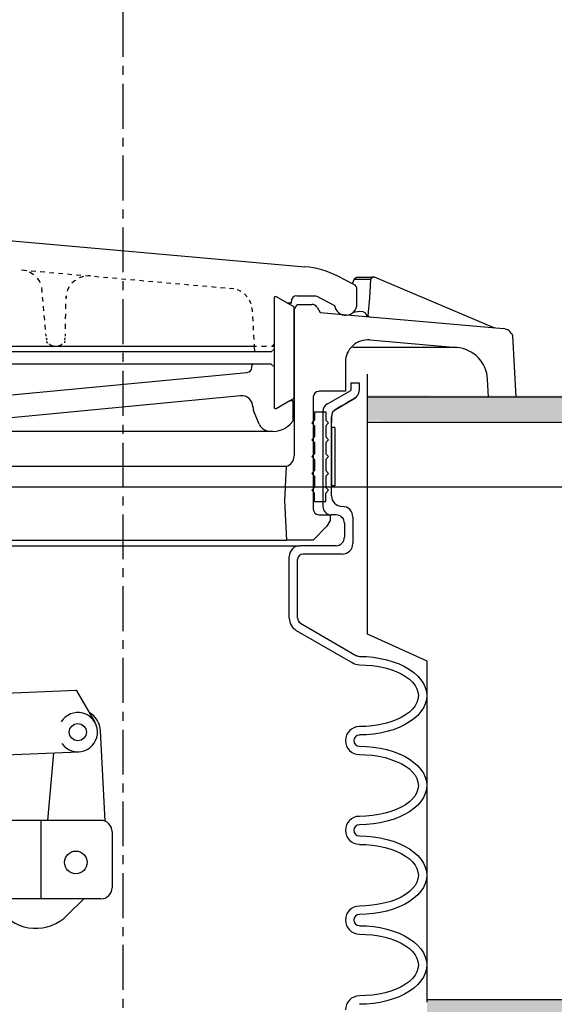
# Model space of a CAD drawing. Extents: x 1081 to 2220, y 0 to 2796.
# Tile 70 of 161: x 1601.59 to 1607.55, y 978.25 to 989.22. Entities that reach past the tile are written whole.
import ezdxf

# ---------------------------------------------------------------- set-up
doc = ezdxf.new("R2010")
doc.units = 0
doc.header["$MEASUREMENT"] = 0
doc.header["$PDSIZE"] = 1
doc.linetypes.add('CENTER1', pattern=[0.6625, 0.5, -0.075, 0.0125, -0.075])
doc.layers.get('DEFPOINTS').update_dxf_attribs({"linetype": 'CONTINUOUS'})
for name, color, linetype in [('CONCRETE-HATCH', 2, 'CONTINUOUS'), ('DIM', 3, 'CONTINUOUS'), ('FILL-CAP', 1, 'CONTINUOUS'), ('FREEZE-LINES', 8, 'CONTINUOUS'), ('SPILL-BUCKET', 1, 'CONTINUOUS'), ('TANK-SLAB', 6, 'CONTINUOUS')]:
    doc.layers.add(name, color=color, linetype=linetype)
doc.styles.add('SIMPLEX', font='simplex')
doc.dimstyles.new('DIM64', dxfattribs={"dimscale": 64, "dimtxt": 0.09375, "dimasz": 0.09375, "dimexe": 0.0625, "dimexo": 0.0625, "dimgap": 0.046875, "dimtad": 1, "dimdec": 4, "dimzin": 3, "dimdsep": 46, "dimlunit": 4, "dimtxsty": 'SIMPLEX', "dimcen": 0, "dimclrd": 256, "dimclre": 256, "dimclrt": 256, "dimadec": 0, "dimazin": 0, "dimtfac": 1, "dimtdec": 4, "dimtmove": 0, "dimatfit": 3, "dimfxl": 1, "dimfrac": 2, "dimtolj": 1, "dimtzin": 0, "dimarcsym": 0})

# ---------------------------------------------------------------- blocks, each defined once
blk = doc.blocks.new('*D55')
at = {"layer": 'DEFPOINTS', "color": 0, "transparency": 16777216}
for p in [(1389.622, 978.296), (1911.122, 974.015), (1911.122, 700.523)]:
    blk.add_point(p, dxfattribs=at)
at = {"layer": 'DIM', "lineweight": -2, "transparency": 16777216}
for p, q in [((1389.622, 974.296), (1389.622, 696.523)), ((1911.122, 970.015), (1911.122, 696.523)), ((1395.622, 700.523), (1905.122, 700.523))]:
    blk.add_line(p, q, dxfattribs=at)
at = {"layer": 'DIM', "transparency": 16777216}
for points in [[(1395.622, 701.523), (1395.622, 699.523), (1389.622, 700.523)], [(1905.122, 701.523), (1905.122, 699.523), (1911.122, 700.523)]]:
    blk.add_solid(points, dxfattribs=at)
at = {"layer": 'DIM', "transparency": 16777216, "insert": (1650.372, 708.095), "char_height": 6, "attachment_point": 5, "style": 'SIMPLEX'}
blk.add_mtext('\\A1;43\'-5 1/2" (F.V. TANK SLAB)', dxfattribs=at)

msp = doc.modelspace()

# ---------------------------------------------------------------- hatches: boundary and pattern name
at = {"layer": 'CONCRETE-HATCH'}
h = msp.add_hatch(dxfattribs=at)
h.set_pattern_fill('AR-CONC', color=256, scale=2.67, style=0)
h.set_pattern_definition([(50, (1683.037, 981.648), (19.151, -1.6755), [2.0025, -22.0275]), (355, (1683.037, 981.648), (-3.7047, 20.0835), [1.602, -17.622]), (100.451, (1684.633, 981.509), (15.446, 18.408), [1.702, -18.7205]), (46.184, (1683.037, 986.988), (28.495, -4.4194), [3.004, -33.041]), (96.636, (1685.411, 986.62), (24.9555, 26.009), [2.553, -28.081]), (351.184, (1683.037, 986.988), (24.955, 26.009), [2.403, -26.433]), (21, (1685.707, 985.653), (15.9374, -10.75), [2.0025, -22.0275]), (326, (1685.707, 985.653), (6.4965, 19.3615), [1.602, -17.622]), (71.451, (1687.035, 984.757), (22.434, 8.6116), [1.702, -18.7205]), (37.5, (1683.037, 981.648), (0.32467, 8.88827), [0, -17.4084, 0, -17.889, 0, -17.68875]), (7.5, (1683.037, 981.648), (7.024, 10.5308), [0, -10.1994, 0, -17.0079, 0, -6.74175]), (327.5, (1677.083, 981.648), (14.25306, -0.6022), [0, -6.675, 0, -20.826, 0, -27.6345]), (317.5, (1674.413, 981.648), (15.571, 2.6728), [0, -8.6775, 0, -13.8306, 0, -19.6245])])
edge = h.paths.add_edge_path()
edge.add_line((1606.13063, 982.76471), (1605.46816, 983.82209))
edge.add_line((1605.46816, 983.82209), (1611.99681, 984.01471))
edge.add_line((1611.99681, 984.01471), (1605.10462, 983.74274))
edge.add_line((1605.10462, 983.74274), (1605.10462, 984.9593))
edge.add_line((1605.10462, 984.9593), (1616.2293, 984.73346))
edge.add_line((1616.2293, 984.73346), (1622.13009, 984.73346))
edge.add_line((1622.13009, 984.73346), (1622.30514, 983.97861))
edge.add_line((1622.30514, 983.97861), (1622.68526, 983.97861))
edge.add_arc((1622.68526, 983.88449), 0.09412, 270, 450, ccw=False)
edge.add_line((1622.68526, 983.79037), (1622.782, 983.79012))
edge.add_line((1622.782, 983.79012), (1622.782, 978.29596))
edge.add_line((1622.782, 978.29596), (1606.13063, 978.29596))
edge.add_line((1606.13063, 978.29596), (1606.13063, 980.01471))
edge.add_line((1606.13063, 980.01471), (1606.13063, 982.76471))
at = {"layer": 'TANK-SLAB'}
for points in [[(1605.46816, 984.7511), (1605.46816, 985.03454), (1616.24681, 985.01471), (1622.06486, 985.01471), (1622.13009, 984.73346), (1616.2293, 984.73346)], [(1606.13063, 978.29596), (1622.782, 978.29596), (1622.782, 978.01471), (1606.13063, 978.01471)]]:
    msp.add_hatch(color=256, dxfattribs=at).paths.add_polyline_path(points)

# ---------------------------------------------------------------- linework, layer by layer
at = {"layer": 'DEFPOINTS', "linetype": 'Continuous'}
for points in [[(1606.13063, 978.2712), (1606.13063, 982.07148), (1605.46816, 982.37301), (1605.46816, 985.27118)], [(1605.34238, 985.01471), (1605.32639, 985.00298), (1605.26717, 984.96871), (1605.22137, 984.94221), (1605.17282, 984.91412), (1605.11635, 984.88144), (1605.11635, 984.88144), (1605.07812, 984.84654), (1605.06411, 984.79721), (1605.06411, 984.73346)]]:
    msp.add_lwpolyline(points, dxfattribs=at)
at = {"layer": 'FILL-CAP', "color": 1, "linetype": 'Continuous'}
for p, q in [((1599.82116, 981.65034), (1602.22039, 981.74882)), ((1602.22039, 981.74882), (1602.42874, 981.39039)), ((1602.54454, 980.28698), (1602.49353, 981.29386)), ((1601.23597, 981.02033), (1602.24859, 981.0619)), ((1601.90687, 980.29645), (1601.97275, 981.05057)), ((1602.49681, 980.29645), (1601.31541, 980.29645)), ((1601.82931, 979.42145), (1601.82931, 980.29645)), ((1602.62181, 980.17145), (1602.62181, 979.54645)), ((1602.49681, 979.42145), (1599.12181, 979.42145)), ((1602.30464, 979.42145), (1602.12179, 979.23933))]:
    msp.add_line(p, q, dxfattribs=at)
at = {"layer": 'FILL-CAP', "color": 7, "linetype": 'Continuous'}
for centre, radius in [((1602.23962, 981.28046), 0.0955), ((1602.21731, 979.82845), 0.126)]:
    msp.add_circle(centre, radius, dxfattribs=at)
at = {"layer": 'FILL-CAP', "color": 1, "linetype": 'Continuous'}
for centre, radius, start, end in [((1602.23954, 981.28046), 0.2188, 215.909869, 148.792525), ((1602.24385, 981.28121), 0.25, 2.899894, 60.98025), ((1602.49681, 980.17145), 0.125, 0, 90), ((1602.49681, 979.54645), 0.125, 270, 0), ((1601.76895, 979.5936), 0.5, 218.660152, 314.884164)]:
    msp.add_arc(centre, radius, start, end, dxfattribs=at)
at = {"layer": 'FREEZE-LINES', "color": 8, "linetype": 'CENTER1'}
msp.add_line((1602.74363, 564.00736), (1602.74363, 1104.00736), dxfattribs=at)
msp.add_line((1602.74363, 564.00736), (1602.74363, 1104.00736), dxfattribs=at)
at = {"layer": 'FREEZE-LINES', "linetype": 'Continuous'}
msp.add_line((1080.74363, 984.01471), (2124.74363, 984.01471), dxfattribs=at)
at = {"layer": 'SPILL-BUCKET', "linetype": 'Continuous'}
for p, q in [((1601.12355, 986.79095), (1604.76985, 986.46897)), ((1601.61292, 986.43591), (1601.6417, 986.43058)), ((1601.62038, 986.43272), (1601.67049, 986.42845)), ((1601.69608, 986.41246), (1601.70781, 986.40819)), ((1601.70781, 986.40819), (1601.74619, 986.38261)), ((1601.7206, 986.42419), (1601.77071, 986.41992)), ((1601.82082, 986.41459), (1601.87093, 986.41033)), ((1601.92211, 986.40606), (1601.97222, 986.4018)), ((1602.02233, 986.39753), (1602.07244, 986.39327)), ((1602.12255, 986.38794), (1602.17266, 986.38367)), ((1602.22277, 986.37941), (1602.27288, 986.37514)), ((1602.32299, 986.37088), (1602.3731, 986.36661)), ((1601.7867, 986.34209), (1601.81229, 986.30371)), ((1601.81229, 986.30371), (1601.81656, 986.29198)), ((1602.17372, 986.28665), (1602.17266, 986.28452)), ((1602.20784, 986.3165), (1602.17372, 986.28665)), ((1602.20997, 986.31864), (1602.20784, 986.3165)), ((1602.28994, 986.35702), (1602.25475, 986.34422)), ((1602.3038, 986.36022), (1602.28994, 986.35702)), ((1602.37949, 986.36555), (1602.35391, 986.36555)), ((1602.42321, 986.36235), (1602.47332, 986.35702)), ((1602.52449, 986.35275), (1602.5746, 986.34849)), ((1602.62471, 986.34422), (1602.67482, 986.33996)), ((1602.72493, 986.33569), (1602.77504, 986.33036)), ((1602.82515, 986.3261), (1602.87526, 986.32183)), ((1602.92537, 986.31757), (1602.97548, 986.31331)), ((1603.02559, 986.30904), (1603.0757, 986.30478)), ((1603.12688, 986.29945), (1603.17699, 986.29518)), ((1603.2271, 986.29091), (1603.27721, 986.28665)), ((1603.32732, 986.28239), (1603.37743, 986.27812)), ((1603.42754, 986.27279), (1603.47765, 986.26853)), ((1603.52776, 986.26426), (1603.57787, 986.26)), ((1605.31572, 986.27172), (1605.13767, 986.36342)), ((1605.3008, 986.27919), (1605.31892, 986.3261)), ((1605.31892, 986.3261), (1605.32852, 986.33996)), ((1605.50124, 986.3261), (1605.31892, 986.3261)), ((1605.32852, 986.33996), (1605.33918, 986.34849)), ((1605.33918, 986.34849), (1605.34984, 986.35169)), ((1605.34984, 986.35169), (1605.35837, 986.35275)), ((1605.35837, 986.35275), (1605.52896, 986.35275)), ((1605.50124, 986.3261), (1605.48844, 986.12139)), ((1605.50444, 986.33569), (1605.50124, 986.3261)), ((1605.51083, 986.34636), (1605.50444, 986.33569)), ((1605.52043, 986.35169), (1605.51083, 986.34636)), ((1605.52896, 986.35275), (1605.52043, 986.35169)), ((1605.52896, 986.35275), (1605.53429, 986.35275)), ((1605.54069, 986.35275), (1605.53429, 986.35275)), ((1605.54602, 986.35062), (1605.54069, 986.35275)), ((1606.88406, 985.78449), (1605.54602, 986.35062)), ((1601.83468, 986.23761), (1601.84001, 986.20882)), ((1601.84214, 986.18323), (1601.84001, 986.20882)), ((1602.12575, 986.20989), (1602.12148, 986.19603)), ((1602.1428, 986.24294), (1602.12575, 986.20989)), ((1603.62798, 986.25573), (1603.67809, 986.25147)), ((1603.72926, 986.2472), (1603.77937, 986.24187)), ((1603.82948, 986.23761), (1603.87959, 986.23334)), ((1603.9297, 986.22908), (1603.95423, 986.22694)), ((1603.97662, 986.22268), (1603.95423, 986.22694)), ((1604.05231, 986.19709), (1604.01926, 986.21095)), ((1604.05978, 986.19176), (1604.05231, 986.19709)), ((1604.12695, 986.13419), (1604.09603, 986.16617)), ((1605.34877, 986.05209), (1605.34877, 986.21842)), ((1601.85174, 986.07981), (1601.84641, 986.13099)), ((1602.10549, 985.99878), (1602.10655, 986.05423)), ((1602.11082, 986.14592), (1602.10762, 986.12033)), ((1602.10762, 986.10967), (1602.10762, 986.13739)), ((1604.1568, 986.08834), (1604.15147, 986.09687)), ((1604.16959, 986.05636), (1604.1568, 986.08834)), ((1604.42654, 986.12139), (1604.42654, 984.9017)), ((1604.44893, 986.13525), (1604.6483, 986.02011)), ((1604.5758, 986.06169), (1604.61738, 986.06169)), ((1604.61738, 986.06169), (1604.5758, 986.06169)), ((1604.61738, 986.08195), (1604.61738, 986.06169)), ((1604.6483, 985.98706), (1604.68455, 986.0489)), ((1604.67922, 986.14378), (1604.89246, 986.14378)), ((1604.68455, 986.0489), (1604.84981, 986.0489)), ((1604.89459, 986.14272), (1605.09929, 986.03823)), ((1605.48844, 986.12139), (1605.46925, 985.91989)), ((1601.86027, 985.97746), (1601.856, 986.02864)), ((1602.10336, 985.8879), (1602.10442, 985.94334)), ((1604.18239, 985.99026), (1604.17919, 986.01264)), ((1604.18239, 985.99026), (1604.18345, 985.96467)), ((1604.6483, 985.00405), (1604.6483, 986.02011)), ((1604.6483, 985.98706), (1604.6483, 984.36008)), ((1604.90418, 986.01798), (1604.93937, 985.9572)), ((1604.93937, 985.9572), (1606.98108, 985.77915)), ((1605.38183, 985.97), (1605.30506, 985.9572)), ((1605.41808, 985.96467), (1605.38183, 985.97)), ((1605.44366, 985.95081), (1605.41808, 985.96467)), ((1605.46819, 985.91136), (1605.44366, 985.95081)), ((1601.86987, 985.87404), (1601.86453, 985.92522)), ((1601.87839, 985.77063), (1601.87413, 985.82287)), ((1602.10122, 985.77702), (1602.10229, 985.83246)), ((1604.18665, 985.91349), (1604.18878, 985.86232)), ((1605.46819, 985.91136), (1605.46925, 985.91989)), ((1605.46925, 985.91989), (1605.49804, 985.90816)), ((1601.88479, 985.69386), (1601.88266, 985.71945)), ((1602.10016, 985.69386), (1602.10016, 985.72158)), ((1604.19198, 985.81114), (1604.19411, 985.75996)), ((1601.88692, 985.67787), (1601.89225, 985.65228)), ((1601.89012, 985.63842), (1601.89652, 985.61603)), ((1601.92104, 985.60963), (1601.93277, 985.59897)), ((1602.05218, 985.59897), (1602.06391, 985.60963)), ((1602.09269, 985.65228), (1602.09909, 985.67787)), ((1602.09376, 985.61923), (1602.09909, 985.64268)), ((1604.19731, 985.70879), (1604.20051, 985.65761)), ((1604.20264, 985.60643), (1604.20371, 985.58085)), ((1604.40202, 985.58085), (1604.42654, 985.60525)), ((1605.49271, 985.65335), (1606.46292, 985.56805)), ((1607.12181, 985.01471), (1607.08663, 985.69919)), ((1604.20371, 985.51901), (1600.24716, 985.51901)), ((1601.65556, 985.58085), (1600.25782, 985.58085)), ((1604.20371, 985.58085), (1601.65556, 985.58085)), ((1601.92957, 985.58511), (1601.95196, 985.58085)), ((1601.93277, 985.59897), (1601.96156, 985.58618)), ((1601.96156, 985.58618), (1601.96689, 985.58511)), ((1602.01913, 985.58511), (1602.02339, 985.58618)), ((1602.02339, 985.58618), (1602.05218, 985.59897)), ((1602.03725, 985.58085), (1602.06071, 985.58618)), ((1604.23143, 985.58085), (1604.20371, 985.58085)), ((1604.20371, 985.58085), (1604.20691, 985.51901)), ((1604.39455, 985.51901), (1604.20371, 985.51901)), ((1604.34231, 985.58085), (1604.28687, 985.58085)), ((1604.39455, 985.51901), (1604.42654, 985.54993)), ((1604.42654, 985.58085), (1604.39882, 985.58085)), ((1606.46292, 985.56805), (1605.30186, 985.56805)), ((1604.39455, 985.38361), (1600.2237, 985.38361)), ((1604.17919, 985.34416), (1604.18345, 985.38361)), ((1604.18239, 985.37294), (1604.19198, 985.38361)), ((1604.42654, 985.35162), (1604.39455, 985.38361)), ((1605.22084, 985.40386), (1605.22084, 985.07975)), ((1600.65123, 984.95927), (1604.12588, 985.28978)), ((1605.27947, 985.17464), (1605.27947, 985.08828)), ((1605.27947, 985.17464), (1605.3733, 985.17464)), ((1605.3733, 985.17464), (1605.3733, 985.08401)), ((1606.81582, 985.01471), (1606.80516, 985.21409)), ((1605.22084, 985.07975), (1604.92444, 985.07975)), ((1605.02215, 984.93977), (1605.27947, 985.08828)), ((1601.06917, 984.7471), (1604.05125, 985.03177)), ((1604.44893, 984.8889), (1604.6483, 985.00405)), ((1604.44893, 984.8889), (1604.60139, 984.97633)), ((1604.60139, 984.97633), (1604.63337, 984.97633)), ((1604.63337, 984.97633), (1604.63337, 984.74604)), ((1604.86154, 985.01684), (1604.86154, 983.76623)), ((1605.11635, 984.88144), (1605.32639, 985.00298)), ((1606.92031, 985.01471), (1606.81582, 985.01471)), ((1607.12181, 985.01471), (1606.92031, 985.01471)), ((1604.26022, 984.71405), (1604.19731, 984.86651)), ((1604.87646, 984.85265), (1604.87646, 984.75883)), ((1604.87646, 984.85265), (1605.0012, 984.85265)), ((1604.97029, 984.85585), (1604.97029, 983.79608)), ((1605.0012, 984.85265), (1605.0012, 984.75883)), ((1604.84554, 984.72791), (1604.87646, 984.75883)), ((1604.84554, 984.72791), (1604.87646, 984.69593)), ((1605.03319, 984.72791), (1605.0012, 984.75883)), ((1605.03319, 984.72791), (1605.0012, 984.69593)), ((1605.06411, 983.91656), (1605.06411, 984.79721)), ((1604.41055, 984.63302), (1600.85594, 984.63302)), ((1604.87646, 984.69593), (1604.87646, 984.57118)), ((1605.0012, 984.69593), (1605.0012, 984.57118)), ((1604.84554, 984.54027), (1604.87646, 984.57118)), ((1604.84554, 984.54027), (1604.87646, 984.50828)), ((1604.87646, 984.50828), (1604.87646, 984.38354)), ((1605.03319, 984.54027), (1605.0012, 984.57118)), ((1605.03319, 984.54027), (1605.0012, 984.50828)), ((1605.0012, 984.50828), (1605.0012, 984.38354)), ((1604.84554, 984.35262), (1604.87646, 984.38354)), ((1604.84554, 984.35262), (1604.87646, 984.32063)), ((1604.87646, 984.32063), (1604.87646, 984.19589)), ((1605.03319, 984.35262), (1605.0012, 984.38354)), ((1605.03319, 984.35262), (1605.0012, 984.32063)), ((1605.0012, 984.32063), (1605.0012, 984.19589)), ((1604.56088, 984.24067), (1600.77917, 984.24067)), ((1604.56088, 984.24067), (1604.54062, 983.86005)), ((1604.84554, 984.16497), (1604.87646, 984.19589)), ((1605.03319, 984.16497), (1605.0012, 984.19589)), ((1604.84554, 984.16497), (1604.87646, 984.13299)), ((1604.87646, 984.13299), (1604.87646, 984.00825)), ((1605.03319, 984.16497), (1605.0012, 984.13299)), ((1605.0012, 984.13299), (1605.0012, 984.00825)), ((1604.84554, 983.97733), (1604.87646, 984.00825)), ((1604.84554, 983.97733), (1604.87646, 983.94534)), ((1605.03319, 983.97733), (1605.0012, 984.00825)), ((1605.03319, 983.97733), (1605.0012, 983.94534)), ((1604.54062, 983.86005), (1604.56407, 983.42185)), ((1604.87646, 983.85152), (1604.87646, 983.94534)), ((1604.87646, 983.85152), (1605.0012, 983.85152)), ((1605.0012, 983.85152), (1605.0012, 983.94534)), ((1604.92444, 983.70332), (1605.05131, 983.70332)), ((1605.05131, 983.63935), (1605.01506, 983.57751)), ((1605.05131, 983.70332), (1605.05131, 983.64148)), ((1605.05131, 983.64148), (1605.05131, 983.63935)), ((1605.11635, 983.70226), (1605.06411, 983.70226)), ((1605.304, 983.67667), (1605.304, 983.38454)), ((1605.01506, 983.57751), (1604.86047, 983.42185)), ((1605.21017, 983.60843), (1605.21017, 983.45277)), ((1593.75419, 983.42185), (1604.48838, 983.42185)), ((1599.12235, 983.42185), (1604.56407, 983.42185)), ((1604.86047, 983.42185), (1604.56407, 983.42185)), ((1595.02399, 983.35895), (1604.7144, 983.35895)), ((1605.11635, 983.35895), (1604.7144, 983.35895)), ((1604.59393, 982.54973), (1604.59393, 983.23847)), ((1604.68775, 982.54973), (1604.68775, 983.20435)), ((1605.18459, 983.26513), (1604.74746, 983.26513)), ((1604.71867, 982.49535), (1605.34558, 982.13285)), ((1604.67176, 982.41432), (1605.29867, 982.05183)), ((1605.3765, 982.12433), (1605.45539, 982.12219)), ((1605.45539, 982.12219), (1605.53322, 982.11473)), ((1605.53322, 982.11473), (1605.60892, 982.103)), ((1605.60892, 982.103), (1605.68249, 982.08701)), ((1605.3765, 982.0305), (1605.45006, 982.02837)), ((1605.45006, 982.02837), (1605.52256, 982.02197)), ((1605.52256, 982.02197), (1605.59399, 982.01131)), ((1605.59399, 982.01131), (1605.66223, 981.99639)), ((1605.66223, 981.99639), (1605.7262, 981.97826)), ((1605.68249, 982.08701), (1605.75179, 982.06569)), ((1605.7262, 981.97826), (1605.7859, 981.95587)), ((1605.75179, 982.06569), (1605.81789, 982.04116)), ((1605.81789, 982.04116), (1605.87866, 982.01238)), ((1605.87866, 982.01238), (1605.93517, 981.97933)), ((1605.93517, 981.97933), (1605.98421, 981.94414)), ((1605.7859, 981.95587), (1605.84135, 981.93028)), ((1605.84135, 981.93028), (1605.89039, 981.9015)), ((1605.89039, 981.9015), (1605.93304, 981.86951)), ((1605.93304, 981.86951), (1605.96822, 981.83646)), ((1605.98421, 981.94414), (1606.02686, 981.90576)), ((1606.02686, 981.90576), (1606.06204, 981.86525)), ((1605.96822, 981.83646), (1605.99701, 981.80021)), ((1605.99701, 981.80021), (1606.01726, 981.76289)), ((1606.01726, 981.76289), (1606.02899, 981.72558)), ((1606.06204, 981.86525), (1606.09083, 981.8226)), ((1606.09083, 981.8226), (1606.11109, 981.77782)), ((1606.11109, 981.77782), (1606.12281, 981.73304)), ((1606.02899, 981.64882), (1606.01726, 981.61043)), ((1606.02899, 981.72558), (1606.03326, 981.6872)), ((1606.03326, 981.6872), (1606.02899, 981.64882)), ((1606.12281, 981.73304), (1606.12708, 981.6872)), ((1606.12708, 981.6872), (1606.12281, 981.64135)), ((1606.12708, 981.6872), (1606.12281, 981.64135)), ((1605.99701, 981.57312), (1605.96822, 981.53793)), ((1606.01726, 981.61043), (1605.99701, 981.57312)), ((1606.09083, 981.55179), (1606.06204, 981.50915)), ((1606.09083, 981.55179), (1606.06204, 981.50915)), ((1606.11109, 981.59551), (1606.09083, 981.55179)), ((1606.11109, 981.59551), (1606.09083, 981.55179)), ((1606.12281, 981.64135), (1606.11109, 981.59551)), ((1606.12281, 981.64135), (1606.11109, 981.59551)), ((1605.84135, 981.44411), (1605.7859, 981.41746)), ((1605.89039, 981.47183), (1605.84135, 981.44411)), ((1605.93304, 981.50382), (1605.89039, 981.47183)), ((1605.96822, 981.53793), (1605.93304, 981.50382)), ((1605.98421, 981.42918), (1605.93517, 981.394)), ((1605.98421, 981.42918), (1605.93517, 981.394)), ((1606.02686, 981.46757), (1605.98421, 981.42918)), ((1606.02686, 981.46757), (1605.98421, 981.42918)), ((1606.06204, 981.50915), (1606.02686, 981.46757)), ((1606.06204, 981.50915), (1606.02686, 981.46757)), ((1605.45006, 981.34496), (1605.3765, 981.34282)), ((1605.52256, 981.35135), (1605.45006, 981.34496)), ((1605.59399, 981.36202), (1605.52256, 981.35135)), ((1605.66223, 981.37694), (1605.59399, 981.36202)), ((1605.7262, 981.39507), (1605.66223, 981.37694)), ((1605.7859, 981.41746), (1605.7262, 981.39507)), ((1605.81789, 981.33216), (1605.75179, 981.30764)), ((1605.81789, 981.33216), (1605.75179, 981.30764)), ((1605.87866, 981.36095), (1605.81789, 981.33216)), ((1605.87866, 981.36095), (1605.81789, 981.33216)), ((1605.93517, 981.394), (1605.87866, 981.36095)), ((1605.93517, 981.394), (1605.87866, 981.36095)), ((1605.45539, 981.25113), (1605.3765, 981.249)), ((1605.45539, 981.25113), (1605.3765, 981.249)), ((1605.53322, 981.2586), (1605.45539, 981.25113)), ((1605.53322, 981.2586), (1605.45539, 981.25113)), ((1605.60892, 981.27032), (1605.53322, 981.2586)), ((1605.60892, 981.27032), (1605.53322, 981.2586)), ((1605.68249, 981.28738), (1605.60892, 981.27032)), ((1605.68249, 981.28738), (1605.60892, 981.27032)), ((1605.75179, 981.30764), (1605.68249, 981.28738)), ((1605.75179, 981.30764), (1605.68249, 981.28738)), ((1605.3765, 981.12426), (1605.45539, 981.12106)), ((1605.45539, 981.12106), (1605.53322, 981.11466)), ((1605.53322, 981.11466), (1605.60892, 981.10294)), ((1605.60892, 981.10294), (1605.68249, 981.08588)), ((1605.3765, 981.03044), (1605.45006, 981.0283)), ((1605.45006, 981.0283), (1605.52256, 981.02191)), ((1605.52256, 981.02191), (1605.59399, 981.01125)), ((1605.59399, 981.01125), (1605.66223, 980.99632)), ((1605.66223, 980.99632), (1605.7262, 980.97713)), ((1605.68249, 981.08588), (1605.75179, 981.06562)), ((1605.75179, 981.06562), (1605.81789, 981.04003)), ((1605.81789, 981.04003), (1605.87866, 981.01125)), ((1605.87866, 981.01125), (1605.93517, 980.97926)), ((1605.7262, 980.97713), (1605.7859, 980.95474)), ((1605.7859, 980.95474), (1605.84135, 980.92915)), ((1605.84135, 980.92915), (1605.89039, 980.90036)), ((1605.89039, 980.90036), (1605.93304, 980.86945)), ((1605.93517, 980.97926), (1605.98421, 980.94301)), ((1605.98421, 980.94301), (1606.02686, 980.90463)), ((1606.02686, 980.90463), (1606.06204, 980.86411)), ((1605.93304, 980.86945), (1605.96822, 980.83533)), ((1605.96822, 980.83533), (1605.99701, 980.80014)), ((1605.99701, 980.80014), (1606.01726, 980.76283)), ((1606.06204, 980.86411), (1606.09083, 980.82147)), ((1606.09083, 980.82147), (1606.11109, 980.77669)), ((1606.11109, 980.77669), (1606.12281, 980.73191)), ((1606.01726, 980.76283), (1606.02899, 980.72445)), ((1606.02899, 980.72445), (1606.03326, 980.68606)), ((1606.03326, 980.68606), (1606.02899, 980.64768)), ((1606.12281, 980.73191), (1606.12708, 980.68606)), ((1606.12708, 980.68606), (1606.12281, 980.64022)), ((1606.12708, 980.68606), (1606.12281, 980.64022)), ((1605.99701, 980.57198), (1605.96822, 980.5368)), ((1606.01726, 980.6093), (1605.99701, 980.57198)), ((1606.02899, 980.64768), (1606.01726, 980.6093)), ((1606.09083, 980.55066), (1606.06204, 980.50801)), ((1606.09083, 980.55066), (1606.06204, 980.50801)), ((1606.11109, 980.59544), (1606.09083, 980.55066)), ((1606.11109, 980.59544), (1606.09083, 980.55066)), ((1606.12281, 980.64022), (1606.11109, 980.59544)), ((1606.12281, 980.64022), (1606.11109, 980.59544)), ((1605.84135, 980.44298), (1605.7859, 980.41739)), ((1605.89039, 980.47176), (1605.84135, 980.44298)), ((1605.93304, 980.50268), (1605.89039, 980.47176)), ((1605.96822, 980.5368), (1605.93304, 980.50268)), ((1606.02686, 980.4675), (1605.98421, 980.42912)), ((1606.02686, 980.4675), (1605.98421, 980.42912)), ((1606.06204, 980.50801), (1606.02686, 980.4675)), ((1606.06204, 980.50801), (1606.02686, 980.4675)), ((1605.45006, 980.34382), (1605.3765, 980.34169)), ((1605.52256, 980.35022), (1605.45006, 980.34382)), ((1605.59399, 980.36088), (1605.52256, 980.35022)), ((1605.66223, 980.37581), (1605.59399, 980.36088)), ((1605.7262, 980.395), (1605.66223, 980.37581)), ((1605.7859, 980.41739), (1605.7262, 980.395)), ((1605.81789, 980.3321), (1605.75179, 980.30651)), ((1605.81789, 980.3321), (1605.75179, 980.30651)), ((1605.87866, 980.36088), (1605.81789, 980.3321)), ((1605.87866, 980.36088), (1605.81789, 980.3321)), ((1605.93517, 980.39287), (1605.87866, 980.36088)), ((1605.93517, 980.39287), (1605.87866, 980.36088)), ((1605.98421, 980.42912), (1605.93517, 980.39287)), ((1605.98421, 980.42912), (1605.93517, 980.39287)), ((1605.45539, 980.25107), (1605.3765, 980.24787)), ((1605.45539, 980.25107), (1605.3765, 980.24787)), ((1605.53322, 980.25746), (1605.45539, 980.25107)), ((1605.53322, 980.25746), (1605.45539, 980.25107)), ((1605.60892, 980.26919), (1605.53322, 980.25746)), ((1605.60892, 980.26919), (1605.53322, 980.25746)), ((1605.68249, 980.28625), (1605.60892, 980.26919)), ((1605.68249, 980.28625), (1605.60892, 980.26919)), ((1605.75179, 980.30651), (1605.68249, 980.28625)), ((1605.75179, 980.30651), (1605.68249, 980.28625)), ((1605.3765, 980.12313), (1605.45539, 980.12099)), ((1605.45539, 980.12099), (1605.53322, 980.11353)), ((1605.53322, 980.11353), (1605.60892, 980.1018)), ((1605.3765, 980.0293), (1605.45006, 980.02717)), ((1605.45006, 980.02717), (1605.52256, 980.02077)), ((1605.52256, 980.02077), (1605.59399, 980.01011)), ((1605.59399, 980.01011), (1605.66223, 979.99519)), ((1605.60892, 980.1018), (1605.68249, 980.08474)), ((1605.68249, 980.08474), (1605.75179, 980.06449)), ((1605.75179, 980.06449), (1605.81789, 980.03997)), ((1605.81789, 980.03997), (1605.87866, 980.01011)), ((1605.87866, 980.01011), (1605.93517, 979.97813)), ((1605.66223, 979.99519), (1605.7262, 979.97706)), ((1605.7262, 979.97706), (1605.7859, 979.95467)), ((1605.7859, 979.95467), (1605.84135, 979.92802)), ((1605.84135, 979.92802), (1605.89039, 979.89923)), ((1605.89039, 979.89923), (1605.93304, 979.86831)), ((1605.93517, 979.97813), (1605.98421, 979.94294)), ((1605.98421, 979.94294), (1606.02686, 979.90456)), ((1606.02686, 979.90456), (1606.06204, 979.86298)), ((1605.93304, 979.86831), (1605.96822, 979.8342)), ((1605.96822, 979.8342), (1605.99701, 979.79901)), ((1605.99701, 979.79901), (1606.01726, 979.7617)), ((1606.06204, 979.86298), (1606.09083, 979.82033)), ((1606.09083, 979.82033), (1606.11109, 979.77662)), ((1606.01726, 979.7617), (1606.02899, 979.72331)), ((1606.02899, 979.72331), (1606.03326, 979.68493)), ((1606.03326, 979.68493), (1606.02899, 979.64655)), ((1606.11109, 979.77662), (1606.12281, 979.73078)), ((1606.12281, 979.73078), (1606.12708, 979.68493)), ((1606.12708, 979.68493), (1606.12281, 979.63909)), ((1606.12708, 979.68493), (1606.12281, 979.63909)), ((1605.99701, 979.57192), (1605.96822, 979.53567)), ((1606.01726, 979.60923), (1605.99701, 979.57192)), ((1606.02899, 979.64655), (1606.01726, 979.60923)), ((1606.11109, 979.59431), (1606.09083, 979.54953)), ((1606.11109, 979.59431), (1606.09083, 979.54953)), ((1606.12281, 979.63909), (1606.11109, 979.59431)), ((1606.12281, 979.63909), (1606.11109, 979.59431)), ((1605.89039, 979.47063), (1605.84135, 979.44184)), ((1605.93304, 979.50262), (1605.89039, 979.47063)), ((1605.96822, 979.53567), (1605.93304, 979.50262)), ((1606.02686, 979.46637), (1605.98421, 979.42798)), ((1606.02686, 979.46637), (1605.98421, 979.42798)), ((1606.06204, 979.50688), (1606.02686, 979.46637)), ((1606.06204, 979.50688), (1606.02686, 979.46637)), ((1606.09083, 979.54953), (1606.06204, 979.50688)), ((1606.09083, 979.54953), (1606.06204, 979.50688)), ((1605.45006, 979.34376), (1605.3765, 979.34162)), ((1605.52256, 979.35015), (1605.45006, 979.34376)), ((1605.59399, 979.36082), (1605.52256, 979.35015)), ((1605.66223, 979.37574), (1605.59399, 979.36082)), ((1605.7262, 979.39387), (1605.66223, 979.37574)), ((1605.7859, 979.41626), (1605.7262, 979.39387)), ((1605.84135, 979.44184), (1605.7859, 979.41626)), ((1605.87866, 979.35975), (1605.81789, 979.33096)), ((1605.87866, 979.35975), (1605.81789, 979.33096)), ((1605.93517, 979.3928), (1605.87866, 979.35975)), ((1605.93517, 979.3928), (1605.87866, 979.35975)), ((1605.98421, 979.42798), (1605.93517, 979.3928)), ((1605.98421, 979.42798), (1605.93517, 979.3928)), ((1605.45539, 979.24993), (1605.3765, 979.2478)), ((1605.45539, 979.24993), (1605.3765, 979.2478)), ((1605.53322, 979.2574), (1605.45539, 979.24993)), ((1605.53322, 979.2574), (1605.45539, 979.24993)), ((1605.60892, 979.26912), (1605.53322, 979.2574)), ((1605.60892, 979.26912), (1605.53322, 979.2574)), ((1605.68249, 979.28512), (1605.60892, 979.26912)), ((1605.68249, 979.28512), (1605.60892, 979.26912)), ((1605.75179, 979.30644), (1605.68249, 979.28512)), ((1605.75179, 979.30644), (1605.68249, 979.28512)), ((1605.81789, 979.33096), (1605.75179, 979.30644)), ((1605.81789, 979.33096), (1605.75179, 979.30644)), ((1605.3765, 979.12199), (1605.45539, 979.11986)), ((1605.3765, 979.02817), (1605.45006, 979.02604)), ((1605.45006, 979.02604), (1605.52256, 979.01964)), ((1605.45539, 979.11986), (1605.53322, 979.1124)), ((1605.52256, 979.01964), (1605.59399, 979.00898)), ((1605.53322, 979.1124), (1605.60892, 979.10067)), ((1605.60892, 979.10067), (1605.68249, 979.08468)), ((1605.68249, 979.08468), (1605.75179, 979.06335)), ((1605.75179, 979.06335), (1605.81789, 979.03883)), ((1605.81789, 979.03883), (1605.87866, 979.01005)), ((1605.59399, 979.00898), (1605.66223, 978.99405)), ((1605.66223, 978.99405), (1605.7262, 978.97593)), ((1605.7262, 978.97593), (1605.7859, 978.95354)), ((1605.7859, 978.95354), (1605.84135, 978.92795)), ((1605.84135, 978.92795), (1605.89039, 978.89916)), ((1605.87866, 979.01005), (1605.93517, 978.97699)), ((1605.93517, 978.97699), (1605.98421, 978.94181)), ((1605.98421, 978.94181), (1606.02686, 978.90343)), ((1605.89039, 978.89916), (1605.93304, 978.86718)), ((1605.93304, 978.86718), (1605.96822, 978.83413)), ((1605.96822, 978.83413), (1605.99701, 978.79788)), ((1605.99701, 978.79788), (1606.01726, 978.76056)), ((1606.02686, 978.90343), (1606.06204, 978.86292)), ((1606.06204, 978.86292), (1606.09083, 978.82027)), ((1606.09083, 978.82027), (1606.11109, 978.77549)), ((1606.01726, 978.76056), (1606.02899, 978.72325)), ((1606.02899, 978.72325), (1606.03326, 978.68487)), ((1606.03326, 978.68487), (1606.02899, 978.64542)), ((1606.11109, 978.77549), (1606.12281, 978.73071)), ((1606.12281, 978.73071), (1606.12708, 978.68487)), ((1606.12708, 978.68487), (1606.12281, 978.63902)), ((1606.12708, 978.68487), (1606.12281, 978.63902)), ((1606.01726, 978.6081), (1605.99701, 978.57078)), ((1606.02899, 978.64542), (1606.01726, 978.6081)), ((1606.11109, 978.59317), (1606.09083, 978.54946)), ((1606.11109, 978.59317), (1606.09083, 978.54946)), ((1606.12281, 978.63902), (1606.11109, 978.59317)), ((1606.12281, 978.63902), (1606.11109, 978.59317)), ((1605.89039, 978.4695), (1605.84135, 978.44071)), ((1605.93304, 978.50148), (1605.89039, 978.4695)), ((1605.96822, 978.5356), (1605.93304, 978.50148)), ((1605.99701, 978.57078), (1605.96822, 978.5356)), ((1606.02686, 978.46523), (1605.98421, 978.42685)), ((1606.02686, 978.46523), (1605.98421, 978.42685)), ((1606.06204, 978.50681), (1606.02686, 978.46523)), ((1606.06204, 978.50681), (1606.02686, 978.46523)), ((1606.09083, 978.54946), (1606.06204, 978.50681)), ((1606.09083, 978.54946), (1606.06204, 978.50681)), ((1605.59399, 978.35968), (1605.52256, 978.34902)), ((1605.66223, 978.37461), (1605.59399, 978.35968)), ((1605.7262, 978.39273), (1605.66223, 978.37461)), ((1605.7859, 978.41512), (1605.7262, 978.39273)), ((1605.84135, 978.44071), (1605.7859, 978.41512)), ((1605.87866, 978.35862), (1605.81789, 978.32983)), ((1605.87866, 978.35862), (1605.81789, 978.32983)), ((1605.93517, 978.39167), (1605.87866, 978.35862)), ((1605.93517, 978.39167), (1605.87866, 978.35862)), ((1605.98421, 978.42685), (1605.93517, 978.39167)), ((1605.98421, 978.42685), (1605.93517, 978.39167)), ((1605.45006, 978.34262), (1605.3765, 978.34049)), ((1605.45539, 978.2488), (1605.3765, 978.24667)), ((1605.45539, 978.2488), (1605.3765, 978.24667)), ((1605.52256, 978.34902), (1605.45006, 978.34262)), ((1605.53322, 978.25626), (1605.45539, 978.2488)), ((1605.53322, 978.25626), (1605.45539, 978.2488)), ((1605.60892, 978.26799), (1605.53322, 978.25626)), ((1605.60892, 978.26799), (1605.53322, 978.25626)), ((1605.68249, 978.28398), (1605.60892, 978.26799)), ((1605.68249, 978.28398), (1605.60892, 978.26799)), ((1605.75179, 978.30531), (1605.68249, 978.28398)), ((1605.75179, 978.30531), (1605.68249, 978.28398)), ((1605.81789, 978.32983), (1605.75179, 978.30531)), ((1605.81789, 978.32983), (1605.75179, 978.30531))]:
    msp.add_line(p, q, dxfattribs=at)
at = {"layer": 'SPILL-BUCKET', "color": 7, "linetype": 'Continuous'}
for p, q in [((1605.10462, 984.67673), (1605.06411, 984.67673)), ((1605.06411, 984.67673), (1605.06411, 984.0253)), ((1605.10462, 984.67673), (1605.10462, 984.0253)), ((1605.10462, 984.0253), (1605.06411, 984.0253))]:
    msp.add_line(p, q, dxfattribs=at)
at = {"layer": 'SPILL-BUCKET', "linetype": 'Continuous'}
for centre, radius, start, end in [((1604.68242, 985.4721), 1.00007, 62.915831, 84.987953), ((1605.28907, 986.21842), 0.05971, 0, 63.434949), ((1604.44147, 986.12139), 0.01493, 59.743563, 180), ((1604.67922, 986.08195), 0.06184, 90, 180), ((1604.84981, 985.98706), 0.06184, 30.113733, 90), ((1605.22403, 986.05209), 0.12474, 186.394398, 0), ((1606.96935, 985.65441), 0.12474, 21.072727, 85.07289), ((1605.47032, 985.40386), 0.24948, 85.093933, 180), ((1606.42987, 985.19489), 0.37529, 2.935673, 85.100908), ((1604.11948, 985.34949), 0.05971, 275.102165, 355.914383), ((1604.92444, 985.01684), 0.06184, 90, 180), ((1605.27947, 985.08401), 0.09382, 300.068583, 0), ((1604.06297, 984.90703), 0.12474, 0, 95.417022), ((1604.31352, 984.91449), 0.12474, 180, 202.166346), ((1604.44147, 984.9017), 0.01493, 180, 300.256437), ((1604.44147, 984.9017), 0.01493, 180, 300.256437), ((1605.06411, 984.85585), 0.09382, 116.565051, 180), ((1605.15793, 984.79721), 0.09382, 116.565051, 180), ((1604.41055, 984.90916), 0.27614, 257.088109, 323.79373), ((1604.37643, 984.76203), 0.12474, 202.166346, 257.152295), ((1604.52356, 984.36008), 0.12474, 287.500861, 0), ((1605.18459, 983.91656), 0.11941, 180, 270), ((1604.92444, 983.76623), 0.06184, 180, 270), ((1605.06411, 983.79608), 0.09382, 180, 270), ((1605.18459, 983.67667), 0.11941, 0, 90), ((1605.11635, 983.60843), 0.09382, 0, 90), ((1605.11635, 983.45277), 0.09382, 270, 0), ((1604.7144, 983.23847), 0.11941, 90, 180), ((1605.18459, 983.38454), 0.11941, 270, 0), ((1604.74746, 983.20435), 0.05971, 90, 180), ((1604.75065, 982.54973), 0.15566, 180, 239.913495), ((1604.75065, 982.54973), 0.06184, 180, 239.886267), ((1605.3765, 982.18723), 0.06184, 237.680383, 270), ((1605.3765, 982.18723), 0.15566, 238.161053, 270), ((1605.3765, 981.1861), 0.15566, 90, 180), ((1605.3765, 981.1861), 0.06184, 90, 180), ((1605.3765, 981.1861), 0.15566, 180, 270), ((1605.3765, 981.1861), 0.06184, 180, 270), ((1605.3765, 980.18603), 0.15566, 90, 180), ((1605.3765, 980.18603), 0.06184, 90, 180), ((1605.3765, 980.18603), 0.15566, 180, 270), ((1605.3765, 980.18603), 0.06184, 180, 270), ((1605.3765, 979.1849), 0.15566, 90, 180), ((1605.3765, 979.1849), 0.06184, 90, 180), ((1605.3765, 979.1849), 0.15566, 180, 270), ((1605.3765, 979.1849), 0.06184, 180, 270), ((1605.3765, 978.18376), 0.15566, 90, 180)]:
    msp.add_arc(centre, radius, start, end, dxfattribs=at)
at = {"layer": 'TANK-SLAB'}
for p, q in [((1622.02704, 985.01471), (1605.46816, 985.01471)), ((1622.13009, 984.73346), (1605.46816, 984.73346)), ((1622.76748, 978.29596), (1606.13063, 978.29596))]:
    msp.add_line(p, q, dxfattribs=at)

# ---------------------------------------------------------------- dimensions: what is measured, and where the dimension line sits
at = {"layer": 'DIM'}
dim = msp.add_linear_dim(base=(1911.12181, 700.52328), p1=(1389.62181, 978.29596), p2=(1911.12181, 974.01471), angle=0, text='<> (F.V. TANK SLAB)', dimstyle='DIM64', dxfattribs=at)
dim.commit()
dim.dimension.update_dxf_attribs({"geometry": '*D55', "text_midpoint": (1650.37181, 708.09471)})

doc.saveas('drawing.dxf')
